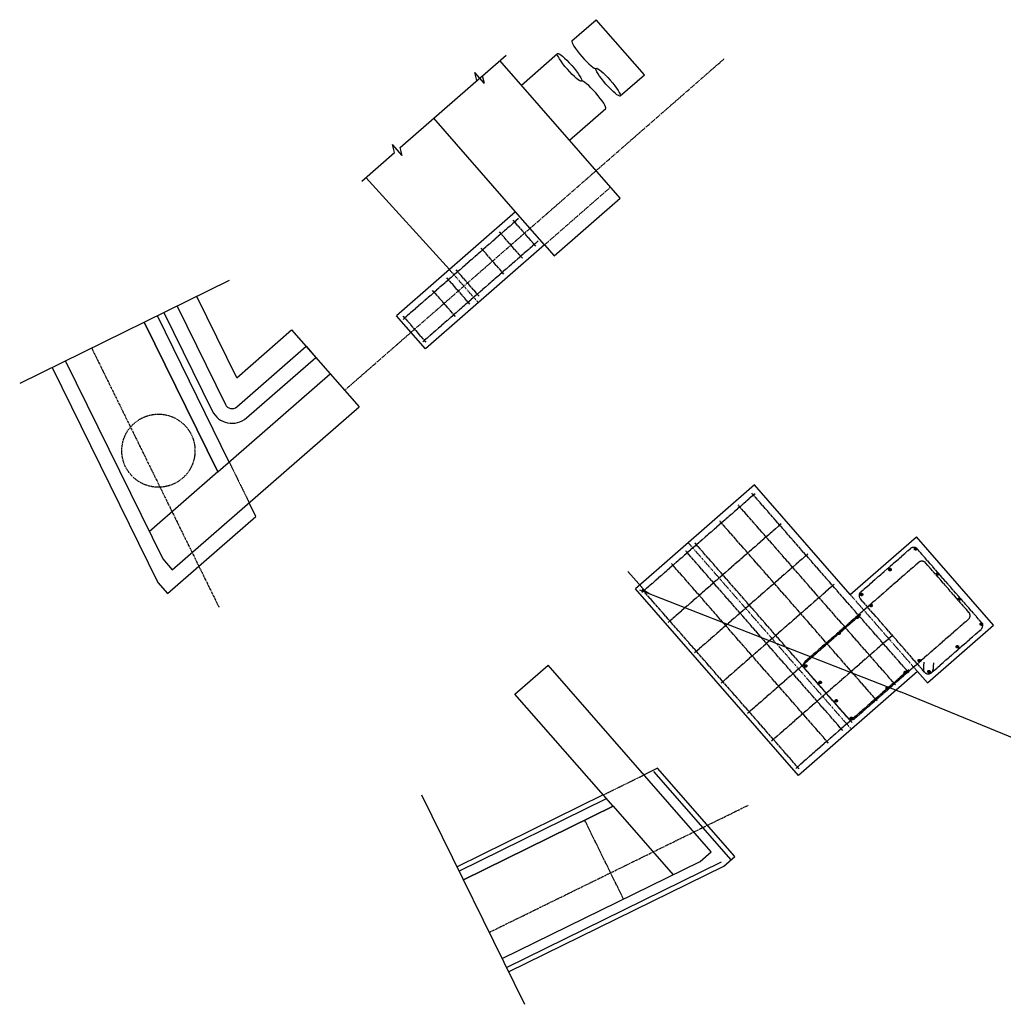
# Model space of a CAD drawing. Header units: inches. Extents: x -1231 to 26090822, y -121 to 7485204.
# Tile 4 of 7: x 26089424 to 26089827, y 7484159 to 7484563. Entities that reach past the tile are written whole.
import ezdxf

# ---------------------------------------------------------------- set-up
doc = ezdxf.new("R2010")
doc.units = ezdxf.units.IN
doc.header["$MEASUREMENT"] = 0
for name, pattern in [('bcenterline', [0.5, 0.375, -0.03125, 0.0625, -0.03125]), ('bconstruction', [0.46875, 0.25, -0.03125, 0.0625, -0.03125, 0.0625, -0.03125]), ('bhiddenpr', [0.1875, 0.125, -0.0625]), ('brebarpr', [1.5625, 1.5, -0.0625])]:
    doc.linetypes.add(name, pattern=pattern)
for name, color, linetype in [('BR_P_Beam_Centerline', 2, 'bcenterline'), ('BR_P_Brg_Centerline', 2, 'bcenterline'), ('BR_P_Drain_Object', 4, 'Continuous'), ('BR_P_Gen_Ground_Slope', 252, 'Continuous'), ('BR_P_Gen_Porous_Backfill', 3, 'Continuous'), ('BR_P_Gen_Text', 7, 'Continuous'), ('BR_P_Sub_Const_Joint', 5, 'bconstruction'), ('BR_P_Sub_Deep_Hidden', 4, 'bhiddenpr'), ('BR_P_Sub_Deep_Object', 4, 'Continuous'), ('BR_P_Sub_Foot_Const_Joint', 5, 'bconstruction'), ('BR_P_Sub_Foot_Hidden', 7, 'bhiddenpr'), ('BR_P_Sub_Foot_Object', 7, 'Continuous'), ('BR_P_Sub_Object', 1, 'Continuous'), ('BR_P_Sub_Reinforcing', 30, 'brebarpr')]:
    doc.layers.add(name, color=color, linetype=linetype)

msp = doc.modelspace()

# ---------------------------------------------------------------- hatches: boundary and pattern name
at = {"layer": 'BR_P_Sub_Reinforcing'}
h = msp.add_hatch(color=256, dxfattribs=at)
h.dxf.hatch_style = 1
h.paths.add_polyline_path([(26089791.59, 7484345.58, 1), (26089790.93, 7484346.34, 1)])
h = msp.add_hatch(color=256, dxfattribs=at)
h.dxf.hatch_style = 1
h.paths.add_polyline_path([(26089781.1, 7484337.08, 1), (26089780.44, 7484337.83, 1)])
h = msp.add_hatch(color=256, dxfattribs=at)
h.dxf.hatch_style = 1
h.paths.add_polyline_path([(26089800.58, 7484335.29, 1), (26089799.93, 7484336.05, 1)])
h = msp.add_hatch(color=256, dxfattribs=at)
h.dxf.hatch_style = 1
h.paths.add_polyline_path([(26089769.43, 7484326.88, 1), (26089768.77, 7484327.63, 1)])
h = msp.add_hatch(color=256, dxfattribs=at)
h.dxf.hatch_style = 1
h.paths.add_polyline_path([(26089773.37, 7484322.36, 1), (26089772.72, 7484323.11, 1)])
h = msp.add_hatch(color=256, dxfattribs=at)
h.dxf.hatch_style = 1
h.paths.add_polyline_path([(26089809.58, 7484325, 1), (26089808.92, 7484325.76, 1)])
h = msp.add_hatch(color=256, dxfattribs=at)
h.dxf.hatch_style = 1
h.paths.add_polyline_path([(26089767.64, 7484317.52, 1), (26089766.99, 7484318.27, 1)])
h = msp.add_hatch(color=256, dxfattribs=at)
h.dxf.hatch_style = 1
h.paths.add_polyline_path([(26089818.57, 7484314.71, 1), (26089817.91, 7484315.47, 1)])
h = msp.add_hatch(color=256, dxfattribs=at)
h.dxf.hatch_style = 1
h.paths.add_polyline_path([(26089760.19, 7484311, 1), (26089759.53, 7484311.76, 1)])
h = msp.add_hatch(color=256, dxfattribs=at)
h.dxf.hatch_style = 1
h.paths.add_polyline_path([(26089808.74, 7484305.45, 1), (26089808.08, 7484306.2, 1)])
h = msp.add_hatch(color=256, dxfattribs=at)
h.dxf.hatch_style = 1
h.paths.add_polyline_path([(26089745.89, 7484298.34, 1), (26089746.55, 7484297.59, 1)])
h = msp.add_hatch(color=256, dxfattribs=at)
h.dxf.hatch_style = 1
h.paths.add_polyline_path([(26089793.12, 7484299.77, 1), (26089792.46, 7484300.52, 1)])
h = msp.add_hatch(color=256, dxfattribs=at)
h.dxf.hatch_style = 1
h.paths.add_polyline_path([(26089787.39, 7484294.93, 1), (26089786.73, 7484295.68, 1)])
h = msp.add_hatch(color=256, dxfattribs=at)
h.dxf.hatch_style = 1
h.paths.add_polyline_path([(26089797.06, 7484295.25, 1), (26089796.41, 7484296, 1)])
h = msp.add_hatch(color=256, dxfattribs=at)
h.dxf.hatch_style = 1
h.paths.add_polyline_path([(26089751.81, 7484291.56, 1), (26089752.47, 7484290.81, 1)])
h = msp.add_hatch(color=256, dxfattribs=at)
h.dxf.hatch_style = 1
h.paths.add_polyline_path([(26089779.93, 7484288.41, 1), (26089779.27, 7484289.17, 1)])
h = msp.add_hatch(color=256, dxfattribs=at)
h.dxf.hatch_style = 1
h.paths.add_polyline_path([(26089758.39, 7484284.03, 1), (26089759.05, 7484283.28, 1)])
h = msp.add_hatch(color=256, dxfattribs=at)
h.dxf.hatch_style = 1
h.paths.add_polyline_path([(26089764.65, 7484276.88, 1), (26089765.3, 7484276.13, 1)])

# ---------------------------------------------------------------- linework, layer by layer
at = {"layer": 'BR_P_Beam_Centerline'}
msp.add_line((26089557.17, 7484410.99, 10714.61), (26089712.71, 7484546.92, 10714.61), dxfattribs=at)
at = {"layer": 'BR_P_Brg_Centerline'}
for p, q in [((26089453.5, 7484428.32, 10714.61), (26089505.64, 7484322.13, 10714.61)), ((26089616.48, 7484188.68, 10714.61), (26089722.67, 7484240.82, 10714.61))]:
    msp.add_line(p, q, dxfattribs=at)
at = {"layer": 'BR_P_Drain_Object'}
for p, q in [((26089488.51, 7484445.51, 10714.61), (26089508.31, 7484405.18, 10714.61)), ((26089483.12, 7484442.87, 10714.61), (26089502.93, 7484402.53, 10714.61)), ((26089512.98, 7484404.24, 10714.61), (26089541.38, 7484429.06, 10714.61)), ((26089541.38, 7484429.06, 10714.61), (26089545.33, 7484424.54, 10714.61)), ((26089516.93, 7484399.72, 10714.61), (26089545.33, 7484424.54, 10714.61))]:
    msp.add_line(p, q, dxfattribs=at)
for radius in [3, 9]:
    msp.add_arc((26089511.01, 7484406.5, 10714.61), radius, 206.1527, 311.1527, dxfattribs=at)
at = {"layer": 'BR_P_Gen_Ground_Slope'}
for p, q in [((26089509.92, 7484456.03, 10714.61), (26089423.98, 7484413.83, 10714.61)), ((26089678.97, 7484330.24, 10714.61), (26089673.32, 7484336.7, 10714.61)), ((26089678.06, 7484329.14, 10714.61), (26089785.02, 7484287.3, 10714.61)), ((26089834.68, 7484266.95, 10714.61), (26089785.02, 7484287.3, 10714.61)), ((26089588.77, 7484245.1, 10714.61), (26089630.97, 7484159.16, 10714.61))]:
    msp.add_line(p, q, dxfattribs=at)
msp.add_arc((26089688, 7484338.13, 10714.61), 12, 221.1527, 246.9341, dxfattribs=at)
at = {"layer": 'BR_P_Gen_Porous_Backfill'}
for p, q in [((26089512.94, 7484416.16, 10714.61), (26089496.58, 7484449.48, 10714.61)), ((26089475.04, 7484438.9, 10714.61), (26089505.19, 7484377.51, 10714.61)), ((26089512.94, 7484416.16, 10714.61), (26089535.46, 7484435.84, 10714.61)), ((26089535.46, 7484435.84, 10714.61), (26089551.25, 7484417.77, 10714.61)), ((26089505.19, 7484377.51, 10714.61), (26089551.25, 7484417.77, 10714.61)), ((26089667.29, 7484240.37, 10714.61), (26089627.03, 7484286.43, 10714.61)), ((26089605.9, 7484210.22, 10714.61), (26089667.29, 7484240.37, 10714.61))]:
    msp.add_line(p, q, dxfattribs=at)
at = {"layer": 'BR_P_Gen_Text', "color": 97}
for p, q in [((26089613.66, 7484540.05, 10714.61), (26089623.35, 7484548.51, 10714.61)), ((26089579.92, 7484510.55, 10714.61), (26089614.12, 7484540.44, 10714.61)), ((26089614.51, 7484536.8, 10714.61), (26089610.56, 7484541.32, 10714.61)), ((26089611.41, 7484538.07, 10714.61), (26089610.56, 7484541.32, 10714.61)), ((26089614.51, 7484536.8, 10714.61), (26089613.66, 7484540.05, 10714.61)), ((26089564.21, 7484496.83, 10714.61), (26089577.66, 7484508.58, 10714.61)), ((26089580.76, 7484507.31, 10714.61), (26089576.81, 7484511.83, 10714.61)), ((26089577.66, 7484508.58, 10714.61), (26089576.81, 7484511.83, 10714.61)), ((26089580.76, 7484507.31, 10714.61), (26089579.92, 7484510.55, 10714.61))]:
    msp.add_line(p, q, dxfattribs=at)
at = {"layer": 'BR_P_Sub_Const_Joint'}
for p, q in [((26089612.01, 7484446.96, 10714.61), (26089600.17, 7484460.52, 10714.61)), ((26089764.94, 7484271.99, 10714.61), (26089698.06, 7484348.51, 10714.61))]:
    msp.add_line(p, q, dxfattribs=at)
at = {"layer": 'BR_P_Sub_Deep_Hidden'}
msp.add_circle((26089480.85, 7484386.24, 10714.61), 15, dxfattribs=at)
at = {"layer": 'BR_P_Sub_Deep_Object'}
for p, q in [((26089650.4, 7484554.34, 10714.61), (26089660.35, 7484563.03, 10714.61)), ((26089680.09, 7484540.45, 10714.61), (26089660.35, 7484563.03, 10714.61)), ((26089629.64, 7484536.2, 10714.61), (26089644.46, 7484549.15, 10714.61)), ((26089670.15, 7484531.75, 10714.61), (26089680.09, 7484540.45, 10714.61)), ((26089649.39, 7484513.61, 10714.61), (26089664.21, 7484526.56, 10714.61))]:
    msp.add_line(p, q, dxfattribs=at)
for centre, major_axis in [((26089655.34, 7484548.7, 10714.61), (4.94, -5.65)), ((26089659.27, 7484532.21, 10714.61), (-4.94, 5.65))]:
    msp.add_ellipse(centre, major_axis=major_axis, ratio=0.158051, start_param=3.141593, end_param=6.283185, dxfattribs=at)
for centre, major_axis in [((26089649.4, 7484543.5, 10714.61), (-4.94, 5.65)), ((26089665.21, 7484537.4, 10714.61), (4.94, -5.65))]:
    msp.add_ellipse(centre, major_axis=major_axis, ratio=0.158051, dxfattribs=at)
at = {"layer": 'BR_P_Sub_Foot_Const_Joint'}
for p, q in [((26089639.12, 7484470.65, 10714.61), (26089627.27, 7484484.21, 10714.61)), ((26089792.04, 7484295.68, 10714.61), (26089764.49, 7484327.21, 10714.61))]:
    msp.add_line(p, q, dxfattribs=at)
at = {"layer": 'BR_P_Sub_Foot_Hidden'}
for p, q in [((26089639.12, 7484470.65, 10714.61), (26089666.22, 7484494.35, 10714.61)), ((26089509.86, 7484381.6, 10714.61), (26089518.08, 7484364.87, 10714.61)), ((26089663.2, 7484245.04, 10714.61), (26089679.93, 7484253.26, 10714.61))]:
    msp.add_line(p, q, dxfattribs=at)
at = {"layer": 'BR_P_Sub_Foot_Object'}
for p, q in [((26089670.17, 7484489.83, 10714.61), (26089620.82, 7484546.3, 10714.61)), ((26089627.27, 7484484.21, 10714.61), (26089593.71, 7484522.61, 10714.61)), ((26089643.07, 7484466.14, 10714.61), (26089670.17, 7484489.83, 10714.61)), ((26089639.12, 7484470.65, 10714.61), (26089643.07, 7484466.14, 10714.61)), ((26089509.86, 7484381.6, 10714.61), (26089480.43, 7484441.55, 10714.61)), ((26089437.34, 7484420.39, 10714.61), (26089480.66, 7484332.17, 10714.61)), ((26089520.82, 7484359.29, 10714.61), (26089518.08, 7484364.87, 10714.61)), ((26089484.61, 7484327.65, 10714.61), (26089520.82, 7484359.29, 10714.61)), ((26089764.49, 7484327.21, 10714.61), (26089791.59, 7484350.9, 10714.61)), ((26089823.26, 7484314.66, 10714.61), (26089791.59, 7484350.9, 10714.61)), ((26089480.66, 7484332.17, 10714.61), (26089484.61, 7484327.65, 10714.61)), ((26089796.16, 7484290.97, 10714.61), (26089823.26, 7484314.66, 10714.61)), ((26089792.04, 7484295.68, 10714.61), (26089796.16, 7484290.97, 10714.61)), ((26089685.51, 7484256, 10714.61), (26089679.93, 7484253.26, 10714.61)), ((26089715.65, 7484218.47, 10714.61), (26089684, 7484254.68, 10714.61)), ((26089717.15, 7484219.79, 10714.61), (26089685.51, 7484256, 10714.61)), ((26089663.2, 7484245.04, 10714.61), (26089603.26, 7484215.61, 10714.61)), ((26089664.09, 7484243.25, 10714.61), (26089604.14, 7484213.81, 10714.61)), ((26089623.53, 7484174.32, 10714.61), (26089711.75, 7484217.64, 10714.61)), ((26089712.63, 7484215.84, 10714.61), (26089717.15, 7484219.79, 10714.61)), ((26089624.41, 7484172.52, 10714.61), (26089712.63, 7484215.84, 10714.61))]:
    msp.add_line(p, q, dxfattribs=at)
at = {"layer": 'BR_P_Sub_Object'}
for p, q in [((26089600.17, 7484460.52, 10714.61), (26089565.94, 7484498.34, 10714.61)), ((26089627.27, 7484484.21, 10714.61), (26089578.48, 7484441.57, 10714.61)), ((26089639.12, 7484470.65, 10714.61), (26089627.27, 7484484.21, 10714.61)), ((26089639.12, 7484470.65, 10714.61), (26089590.33, 7484428.01, 10714.61)), ((26089590.33, 7484428.01, 10714.61), (26089578.48, 7484441.57, 10714.61)), ((26089505.19, 7484377.51, 10714.61), (26089475.04, 7484438.9, 10714.61)), ((26089442.73, 7484423.03, 10714.61), (26089482.6, 7484341.83, 10714.61)), ((26089505.19, 7484377.51, 10714.61), (26089551.25, 7484417.77, 10714.61)), ((26089551.25, 7484417.77, 10714.61), (26089563.1, 7484404.21, 10714.61)), ((26089486.55, 7484337.31, 10714.61), (26089563.1, 7484404.21, 10714.61)), ((26089505.19, 7484377.51, 10714.61), (26089477.12, 7484352.98, 10714.61)), ((26089725.17, 7484372.2, 10714.61), (26089676.38, 7484329.55, 10714.61)), ((26089764.49, 7484327.21, 10714.61), (26089725.17, 7484372.2, 10714.61)), ((26089482.6, 7484341.83, 10714.61), (26089486.55, 7484337.31, 10714.61)), ((26089743.25, 7484253.04, 10714.61), (26089676.38, 7484329.55, 10714.61)), ((26089627.03, 7484286.43, 10714.61), (26089640.59, 7484298.28, 10714.61)), ((26089707.49, 7484221.73, 10714.61), (26089640.59, 7484298.28, 10714.61)), ((26089792.04, 7484295.68, 10714.61), (26089743.25, 7484253.04, 10714.61)), ((26089667.29, 7484240.37, 10714.61), (26089627.03, 7484286.43, 10714.61)), ((26089667.29, 7484240.37, 10714.61), (26089605.9, 7484210.22, 10714.61)), ((26089667.29, 7484240.37, 10714.61), (26089691.82, 7484212.3, 10714.61)), ((26089702.97, 7484217.78, 10714.61), (26089707.49, 7484221.73, 10714.61)), ((26089621.77, 7484177.91, 10714.61), (26089702.97, 7484217.78, 10714.61))]:
    msp.add_line(p, q, dxfattribs=at)
at = {"layer": 'BR_P_Sub_Reinforcing'}
for p, q in [((26089628.53, 7484481.49, 10714.61), (26089581.13, 7484440.06, 10714.61)), ((26089635.63, 7484470.09, 10714.61), (26089626.25, 7484480.82, 10714.61)), ((26089630.05, 7484465.22, 10714.61), (26089620.68, 7484475.95, 10714.61)), ((26089636.59, 7484472.27, 10714.61), (26089589.19, 7484430.83, 10714.61)), ((26089622.52, 7484458.64, 10714.61), (26089613.15, 7484469.37, 10714.61)), ((26089612.28, 7484449.69, 10714.61), (26089602.91, 7484460.42, 10714.61)), ((26089608.52, 7484446.4, 10714.61), (26089599.14, 7484457.13, 10714.61)), ((26089602.65, 7484441.27, 10714.61), (26089593.27, 7484452, 10714.61)), ((26089590.6, 7484430.74, 10714.61), (26089581.22, 7484441.47, 10714.61)), ((26089725.43, 7484368.61, 10714.61), (26089679.02, 7484328.05, 10714.61)), ((26089788.55, 7484295.12, 10714.61), (26089724.14, 7484368.81, 10714.61)), ((26089782.98, 7484290.25, 10714.61), (26089718.57, 7484363.94, 10714.61)), ((26089736.21, 7484356.28, 10714.61), (26089689.8, 7484315.72, 10714.61)), ((26089775.45, 7484283.67, 10714.61), (26089711.04, 7484357.36, 10714.61)), ((26089765.21, 7484274.72, 10714.61), (26089700.8, 7484348.41, 10714.61)), ((26089761.44, 7484271.43, 10714.61), (26089697.04, 7484345.12, 10714.61)), ((26089747.07, 7484343.86, 10714.61), (26089700.65, 7484303.29, 10714.61)), ((26089768.81, 7484328.33, 10714.61), (26089789.14, 7484346.1, 10714.61)), ((26089818.29, 7484315.79, 10714.61), (26089791.97, 7484345.91, 10714.61)), ((26089755.57, 7484266.29, 10714.61), (26089691.16, 7484339.99, 10714.61)), ((26089792.54, 7484340.43, 10714.61), (26089745.99, 7484299.75, 10714.61)), ((26089813.13, 7484319.92, 10714.61), (26089795.36, 7484340.25, 10714.61)), ((26089757.93, 7484331.43, 10714.61), (26089711.51, 7484290.87, 10714.61)), ((26089743.52, 7484255.76, 10714.61), (26089679.12, 7484329.46, 10714.61)), ((26089794.95, 7484295.39, 10714.61), (26089768.63, 7484325.51, 10714.61)), ((26089768.78, 7484319.01, 10714.61), (26089722.37, 7484278.45, 10714.61)), ((26089812.94, 7484317.09, 10714.61), (26089766.39, 7484276.41, 10714.61)), ((26089781.49, 7484310.19, 10714.61), (26089732.24, 7484267.15, 10714.61)), ((26089797.77, 7484295.2, 10714.61), (26089818.1, 7484312.97, 10714.61)), ((26089794.64, 7484299.5, 10714.61), (26089794.46, 7484296.84, 10714.61)), ((26089798.63, 7484299.23, 10714.61), (26089798.45, 7484296.58, 10714.61)), ((26089788.53, 7484296.42, 10714.61), (26089742.11, 7484255.86, 10714.61)), ((26089763.56, 7484276.6, 10714.61), (26089745.8, 7484296.93, 10714.61)), ((26089671.52, 7484202.34, 10714.61), (26089655.65, 7484234.65, 10714.61))]:
    msp.add_line(p, q, dxfattribs=at)
for centre in [(26089791.26, 7484345.96, 10714.61), (26089780.77, 7484337.45, 10714.61), (26089800.25, 7484335.67, 10714.61), (26089769.1, 7484327.25, 10714.61), (26089773.04, 7484322.73, 10714.61), (26089809.25, 7484325.38, 10714.61), (26089767.32, 7484317.89, 10714.61), (26089818.24, 7484315.09, 10714.61), (26089759.86, 7484311.38, 10714.61), (26089808.41, 7484305.83, 10714.61), (26089746.22, 7484297.96, 10714.61), (26089792.79, 7484300.15, 10714.61), (26089787.06, 7484295.3, 10714.61), (26089796.74, 7484295.63, 10714.61), (26089752.14, 7484291.19, 10714.61), (26089779.6, 7484288.79, 10714.61), (26089758.72, 7484283.66, 10714.61), (26089764.97, 7484276.5, 10714.61)]:
    msp.add_circle(centre, 0.5, dxfattribs=at)
for centre, start, end in [((26089790.46, 7484344.6, 10714.61), 41.1527, 131.1527), ((26089793.85, 7484338.93, 10714.61), 41.1527, 131.1527), ((26089770.13, 7484326.83, 10714.61), 131.1527, 221.1527), ((26089811.62, 7484318.6, 10714.61), 311.1527, 41.1527), ((26089816.78, 7484314.48, 10714.61), 311.1527, 41.1527), ((26089747.3, 7484298.24, 10714.61), 131.1527, 221.1527), ((26089796.45, 7484296.71, 10714.61), 176.1527, 356.1527), ((26089796.45, 7484296.71, 10714.61), 221.1527, 311.1527), ((26089765.07, 7484277.91, 10714.61), 221.1527, 311.1527)]:
    msp.add_arc(centre, 2, start, end, dxfattribs=at)

doc.saveas('drawing.dxf')
